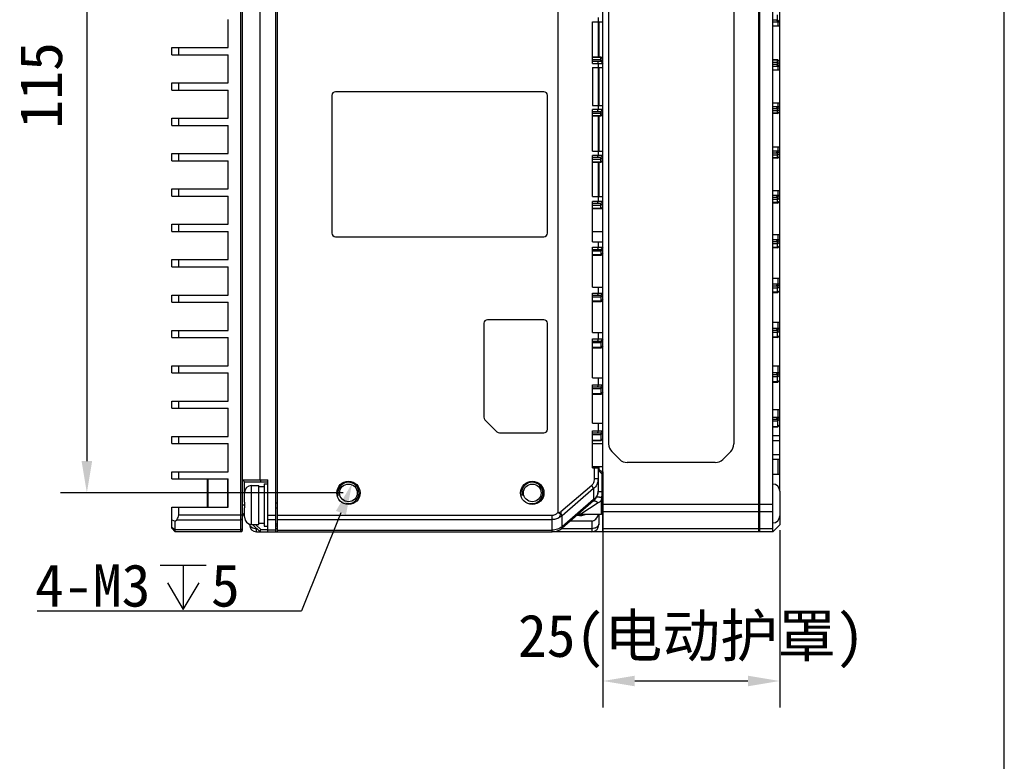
# Model space of a CAD drawing. Header units: millimetres. Extents: x 0 to 420, y 0 to 297.
# Tile 46 of 48: x 327 to 420, y 148 to 218. Entities that reach past the tile are written whole.
import ezdxf

# ---------------------------------------------------------------- set-up
doc = ezdxf.new("R2010")
doc.units = ezdxf.units.MM
doc.header["$LTSCALE"] = 23.1
doc.header["$PDMODE"] = 3
doc.header["$PDSIZE"] = 8
doc.layers.get('0').update_dxf_attribs({"linetype": 'CONTINUOUS'})
doc.layers.get('Defpoints').update_dxf_attribs({"linetype": 'CONTINUOUS'})
doc.layers.add('00_COMPONENTS', color=7, linetype='CONTINUOUS')
doc.layers.add('51__DRAFT_DIMS', color=7, linetype='CONTINUOUS')
doc.styles.get("Standard").update_dxf_attribs({"font": 'simfang.ttf'})
doc.dimstyles.new('DIMSTYLE_1', dxfattribs={"dimtxt": 4, "dimasz": 3, "dimexe": 2.5, "dimexo": 0.5, "dimgap": 1, "dimtad": 1, "dimlfac": 1.5, "dimdsep": 46, "dimtxsty": 'STANDARD', "dimblk": '_FILLED', "dimblk1": '_FILLED', "dimblk2": '_FILLED', "dimcen": 0.09, "dimclrt": 7, "dimazin": 2, "dimtp": 0.3, "dimtm": 0.3, "dimtfac": 1, "dimtofl": 0, "dimtmove": 0, "dimatfit": 3, "dimldrblk": '_FILLED', "dimfxl": 1, "dimtolj": 1, "dimarcsym": 0})

# ---------------------------------------------------------------- blocks, each defined once
blk = doc.blocks.new('_FILLED')
at = {"color": 0, "linetype": 'ByBlock'}
blk.add_solid([(0, 0), (-1, 0.167), (-1, -0.167)], dxfattribs=at)
blk = doc.blocks.new('*D8')
at = {"layer": '51__DRAFT_DIMS', "color": 0, "lineweight": -2}
for p, q in [((357.66, 250.484), (330.993, 250.484)), ((333.493, 247.484), (333.493, 176.818)), ((357.66, 173.818), (330.993, 173.818))]:
    blk.add_line(p, q, dxfattribs=at)
at = {"layer": 'Defpoints', "color": 0}
for p in [(358.16, 250.484), (333.493, 173.818), (358.16, 173.818)]:
    blk.add_point(p, dxfattribs=at)
at = {"layer": '51__DRAFT_DIMS', "color": 0, "linetype": 'ByBlock', "lineweight": -2, "xscale": 3, "yscale": 3, "zscale": 3}
for p, rotation in [((333.493, 250.484), 90), ((333.493, 173.818), 270)]:
    blk.add_blockref('_FILLED', p, dxfattribs=dict(at, rotation=rotation))
at = {"layer": '51__DRAFT_DIMS', "color": 7, "insert": (327.16, 212.26), "char_height": 4, "attachment_point": 2, "rotation": 90, "line_spacing_factor": 0.9}
blk.add_mtext('\\A1;115', dxfattribs=at)
blk = doc.blocks.new('*D21')
at = {"color": 0, "lineweight": -2}
for p, q in [((382.16, 175.818), (382.16, 153.576)), ((398.826, 170.318), (398.826, 153.576)), ((385.16, 156.076), (395.826, 156.076))]:
    blk.add_line(p, q, dxfattribs=at)
at = {"layer": 'Defpoints', "color": 0}
for p in [(382.16, 176.318), (398.826, 170.818), (398.826, 156.076)]:
    blk.add_point(p, dxfattribs=at)
at = {"color": 0, "linetype": 'ByBlock', "lineweight": -2, "xscale": 3, "yscale": 3, "zscale": 3, "rotation": 180}
blk.add_blockref('_FILLED', (382.16, 156.076), dxfattribs=at)
at = {"color": 0, "linetype": 'ByBlock', "lineweight": -2, "xscale": 3, "yscale": 3, "zscale": 3}
blk.add_blockref('_FILLED', (398.826, 156.076), dxfattribs=at)
at = {"color": 7, "insert": (390.482, 159.819), "char_height": 4, "attachment_point": 5}
blk.add_mtext('\\A1;25(电动护罩){}{{\\H0.7x;}{}}', dxfattribs=at)

msp = doc.modelspace()

# ---------------------------------------------------------------- linework, layer by layer
at = {"color": 7}
msp.add_line((420, 0), (420, 297), dxfattribs=at)
at = {"layer": '00_COMPONENTS', "color": 7}
for p, q in [((348.0263, 170.1511), (348.0263, 254.1511)), ((348.1596, 170.2844), (348.1596, 254.0178)), ((351.293, 254.1511), (351.293, 170.1511)), ((351.4263, 254.1511), (351.4263, 170.1511)), ((382.1596, 170.1511), (382.1596, 254.1511)), ((396.8263, 254.1511), (396.8263, 170.1511)), ((396.9596, 170.1511), (396.9596, 254.1511)), ((398.1596, 170.1511), (398.1596, 254.1511)), ((377.893, 252.3386), (377.893, 171.9636)), ((398.8263, 174.0267), (398.8263, 250.2755)), ((349.8263, 175.051), (349.8263, 249.2512)), ((382.693, 245.8702), (382.693, 178.432)), ((394.493, 245.8702), (394.493, 178.432)), ((346.8263, 215.8178), (346.8263, 218.4844)), ((381.1596, 214.3311), (381.1596, 218.2378)), ((381.1596, 218.2378), (382.1596, 218.2378)), ((381.693, 218.2378), (381.693, 214.9578)), ((381.7137, 218.6578), (381.7137, 218.2378)), ((381.7596, 218.2378), (381.7596, 214.9578)), ((398.1596, 218.4511), (398.6263, 218.4511)), ((398.1596, 218.2511), (398.8263, 218.2511)), ((398.4896, 218.4511), (398.631, 218.2511)), ((398.6263, 218.4511), (398.6263, 218.9244)), ((398.6263, 218.4511), (398.8263, 218.2511)), ((398.631, 218.2511), (398.631, 217.8311)), ((398.8263, 217.8311), (398.1596, 217.8311)), ((341.493, 215.1511), (341.493, 215.8178)), ((341.493, 215.8178), (346.8263, 215.8178)), ((342.1596, 215.1511), (342.1596, 215.8178)), ((341.493, 215.1511), (346.8263, 215.1511)), ((346.8263, 212.4844), (346.8263, 215.1511)), ((381.1596, 214.9578), (381.9596, 214.9578)), ((381.1596, 214.9131), (381.9596, 214.9131)), ((381.1596, 214.7097), (381.9596, 214.7097)), ((381.1596, 214.5311), (381.9596, 214.5311)), ((381.6475, 214.5311), (381.7137, 214.3311)), ((381.9596, 214.5311), (381.9596, 214.9578)), ((381.9596, 214.9578), (382.1596, 214.7578)), ((381.9596, 214.9131), (382.1596, 214.7399)), ((381.9596, 214.7097), (382.1596, 214.5365)), ((381.9596, 214.5311), (382.1596, 214.3311)), ((398.1596, 214.6978), (398.6263, 214.6978)), ((398.1596, 214.6531), (398.6263, 214.6531)), ((398.6263, 214.2711), (398.6263, 214.6978)), ((398.6263, 214.6978), (398.8263, 214.4978)), ((398.6263, 214.6531), (398.8263, 214.4799)), ((381.1596, 214.3311), (382.1596, 214.3311)), ((381.1596, 213.9578), (381.1596, 210.3444)), ((381.1596, 213.9578), (382.1596, 213.9578)), ((381.693, 213.9578), (381.693, 210.3444)), ((381.7137, 214.3311), (381.7137, 213.9578)), ((381.7596, 213.9578), (381.7596, 210.3444)), ((398.1596, 214.4497), (398.6263, 214.4497)), ((398.1596, 214.2711), (398.6263, 214.2711)), ((398.1596, 214.0711), (398.8263, 214.0711)), ((398.8263, 213.6978), (398.1596, 213.6978)), ((398.4896, 214.2711), (398.631, 214.0711)), ((398.6263, 214.4497), (398.8263, 214.2765)), ((398.6263, 214.2711), (398.8263, 214.0711)), ((398.631, 214.0711), (398.631, 213.6978)), ((341.493, 211.8178), (341.493, 212.4844)), ((341.493, 212.4844), (346.8263, 212.4844)), ((341.493, 211.8178), (346.8263, 211.8178)), ((342.1596, 211.8178), (342.1596, 212.4844)), ((346.8263, 209.1511), (346.8263, 211.8178)), ((356.593, 211.3178), (356.593, 198.3178)), ((376.593, 211.6511), (356.9263, 211.6511)), ((376.9263, 198.3178), (376.9263, 211.3178)), ((381.1596, 210.3444), (382.1596, 210.3444)), ((381.1596, 206.0644), (381.1596, 209.9711)), ((382.1596, 209.9711), (381.1596, 209.9711)), ((381.6475, 209.7711), (381.7137, 209.9711)), ((381.7137, 210.3444), (381.7137, 209.9711)), ((381.9596, 209.7711), (382.1596, 209.9711)), ((398.1596, 210.6044), (398.8263, 210.6044)), ((398.8263, 210.2311), (398.1596, 210.2311)), ((398.6263, 210.0311), (398.1596, 210.0311)), ((398.6263, 209.8525), (398.1596, 209.8525)), ((398.4896, 210.0311), (398.631, 210.2311)), ((398.6263, 210.0311), (398.8263, 210.2311)), ((398.6263, 209.6044), (398.6263, 210.0311)), ((398.6263, 209.8525), (398.8263, 210.0257)), ((398.6263, 209.6491), (398.8263, 209.8223)), ((398.631, 210.6044), (398.631, 210.2311)), ((341.493, 208.4844), (341.493, 209.1511)), ((341.493, 209.1511), (346.8263, 209.1511)), ((342.1596, 208.4844), (342.1596, 209.1511)), ((381.9596, 209.7711), (381.1596, 209.7711)), ((381.9596, 209.5925), (381.1596, 209.5925)), ((381.9596, 209.3891), (381.1596, 209.3891)), ((381.9596, 209.3444), (381.1596, 209.3444)), ((381.693, 209.3444), (381.693, 206.0644)), ((381.7596, 209.3444), (381.7596, 206.0644)), ((381.9596, 209.3444), (381.9596, 209.7711)), ((381.9596, 209.5925), (382.1596, 209.7657)), ((381.9596, 209.3891), (382.1596, 209.5623)), ((381.9596, 209.3444), (382.1596, 209.5444)), ((398.6263, 209.6491), (398.1596, 209.6491)), ((398.6263, 209.6044), (398.1596, 209.6044)), ((398.6263, 209.6044), (398.8263, 209.8044)), ((341.493, 208.4844), (346.8263, 208.4844)), ((346.8263, 205.8178), (346.8263, 208.4844)), ((398.1596, 206.4711), (398.8263, 206.4711)), ((398.631, 206.4711), (398.631, 206.0511)), ((341.493, 205.1511), (341.493, 205.8178)), ((341.493, 205.8178), (346.8263, 205.8178)), ((342.1596, 205.1511), (342.1596, 205.8178)), ((381.1596, 206.0644), (382.1596, 206.0644)), ((382.1596, 205.6444), (381.1596, 205.6444)), ((381.1596, 201.7844), (381.1596, 205.6444)), ((381.9596, 205.4444), (381.1596, 205.4444)), ((381.9596, 205.2658), (381.1596, 205.2658)), ((381.6475, 205.4444), (381.7137, 205.6444)), ((381.7137, 206.0644), (381.7137, 205.6444)), ((381.9596, 205.4444), (382.1596, 205.6444)), ((381.9596, 204.9711), (381.9596, 205.4444)), ((381.9596, 205.2658), (382.1596, 205.439)), ((381.9596, 205.0158), (382.1596, 205.189)), ((398.8263, 206.0511), (398.1596, 206.0511)), ((398.6263, 205.8511), (398.1596, 205.8511)), ((398.6263, 205.6725), (398.1596, 205.6725)), ((398.6263, 205.4224), (398.1596, 205.4224)), ((398.6263, 205.3778), (398.1596, 205.3778)), ((398.4896, 205.8511), (398.631, 206.0511)), ((398.6263, 205.8511), (398.8263, 206.0511)), ((398.6263, 205.3778), (398.6263, 205.8511)), ((398.6263, 205.6725), (398.8263, 205.8457)), ((398.6263, 205.4224), (398.8263, 205.5956)), ((398.6263, 205.3778), (398.8263, 205.5778)), ((341.493, 205.1511), (346.8263, 205.1511)), ((346.8263, 202.4844), (346.8263, 205.1511)), ((381.9596, 205.0158), (381.1596, 205.0158)), ((381.9596, 204.9711), (381.1596, 204.9711)), ((381.693, 204.9711), (381.693, 201.7844)), ((381.7596, 204.9711), (381.7596, 201.7844)), ((381.9596, 204.9711), (382.1596, 205.1711)), ((341.493, 201.8178), (341.493, 202.4844)), ((341.493, 202.4844), (346.8263, 202.4844)), ((342.1596, 201.8178), (342.1596, 202.4844)), ((341.493, 201.8178), (346.8263, 201.8178)), ((346.8263, 199.1511), (346.8263, 201.8178)), ((381.1596, 201.7844), (382.1596, 201.7844)), ((381.7137, 201.7844), (381.7137, 201.3178)), ((398.1596, 202.3378), (398.8263, 202.3378)), ((398.8263, 201.8711), (398.1596, 201.8711)), ((398.6263, 201.6711), (398.1596, 201.6711)), ((398.6263, 201.4925), (398.1596, 201.4925)), ((398.4896, 201.6711), (398.631, 201.8711)), ((398.6263, 201.6711), (398.8263, 201.8711)), ((398.6263, 201.1511), (398.6263, 201.6711)), ((398.6263, 201.4925), (398.8263, 201.6657)), ((398.631, 202.3378), (398.631, 201.8711)), ((382.1596, 201.3178), (381.1596, 201.3178)), ((381.1596, 197.5044), (381.1596, 201.3178)), ((381.9596, 201.1178), (381.1596, 201.1178)), ((381.9596, 200.9391), (381.1596, 200.9391)), ((381.9596, 200.6424), (381.1596, 200.6424)), ((381.9596, 200.5978), (381.1596, 200.5978)), ((381.6475, 201.1178), (381.7137, 201.3178)), ((381.9596, 201.1178), (382.1596, 201.3178)), ((381.9596, 200.5978), (381.9596, 201.1178)), ((381.9596, 200.9391), (382.1596, 201.1123)), ((381.9596, 200.6424), (382.1596, 200.8156)), ((381.9596, 200.5978), (382.1596, 200.7978)), ((382.013, 200.6511), (382.1596, 200.6511)), ((398.6263, 201.1958), (398.1596, 201.1958)), ((398.6263, 201.1511), (398.1596, 201.1511)), ((398.6263, 201.1958), (398.8263, 201.369)), ((398.6263, 201.1511), (398.8263, 201.3511)), ((341.493, 198.4844), (341.493, 199.1511)), ((341.493, 199.1511), (346.8263, 199.1511)), ((342.1596, 198.4844), (342.1596, 199.1511)), ((341.493, 198.4844), (346.8263, 198.4844)), ((346.8263, 195.8178), (346.8263, 198.4844)), ((356.9263, 197.9844), (376.593, 197.9844)), ((381.1596, 198.4844), (382.1596, 198.4844)), ((398.1596, 198.2044), (398.8263, 198.2044)), ((398.631, 198.2044), (398.631, 197.6911)), ((381.1596, 197.5044), (382.1596, 197.5044)), ((381.1596, 196.9911), (382.1596, 196.9911)), ((381.1596, 193.2244), (381.1596, 196.9911)), ((381.7137, 196.9911), (381.6475, 196.7911)), ((381.7137, 197.5044), (381.7137, 196.9911)), ((382.1596, 196.9911), (381.9596, 196.7911)), ((398.8263, 197.6911), (398.1596, 197.6911)), ((398.6263, 197.4911), (398.1596, 197.4911)), ((398.6263, 197.3125), (398.1596, 197.3125)), ((398.6263, 196.9691), (398.1596, 196.9691)), ((398.6263, 196.9244), (398.1596, 196.9244)), ((398.4896, 197.4911), (398.631, 197.6911)), ((398.6263, 197.4911), (398.8263, 197.6911)), ((398.6263, 196.9244), (398.6263, 197.4911)), ((398.6263, 197.3125), (398.8263, 197.4857)), ((398.6263, 196.9691), (398.8263, 197.1423)), ((398.6263, 196.9244), (398.8263, 197.1244)), ((381.1596, 196.7911), (381.9596, 196.7911)), ((381.9596, 196.6125), (381.1596, 196.6125)), ((381.9596, 196.2691), (381.1596, 196.2691)), ((381.9596, 196.2244), (381.1596, 196.2244)), ((381.9596, 196.7911), (381.9596, 196.2244)), ((382.1596, 196.7857), (381.9596, 196.6125)), ((382.1596, 196.4423), (381.9596, 196.2691)), ((382.1596, 196.4244), (381.9596, 196.2244)), ((341.493, 195.1511), (341.493, 195.8178)), ((341.493, 195.8178), (346.8263, 195.8178)), ((341.493, 195.1511), (346.8263, 195.1511)), ((342.1596, 195.1511), (342.1596, 195.8178)), ((346.8263, 192.4844), (346.8263, 195.1511)), ((398.1596, 194.0711), (398.8263, 194.0711)), ((398.631, 194.0711), (398.631, 193.5111)), ((381.1596, 193.2244), (382.1596, 193.2244)), ((381.7137, 193.2244), (381.7137, 192.6644)), ((398.8263, 193.5111), (398.1596, 193.5111)), ((398.6263, 193.3111), (398.1596, 193.3111)), ((398.6263, 193.1325), (398.1596, 193.1325)), ((398.4896, 193.3111), (398.631, 193.5111)), ((398.6263, 193.3111), (398.8263, 193.5111)), ((398.6263, 192.6978), (398.6263, 193.3111)), ((398.6263, 193.1325), (398.8263, 193.3057)), ((341.493, 191.8178), (341.493, 192.4844)), ((341.493, 192.4844), (346.8263, 192.4844)), ((342.1596, 191.8178), (342.1596, 192.4844)), ((381.1596, 192.6644), (382.1596, 192.6644)), ((381.1596, 188.9444), (381.1596, 192.6644)), ((381.1596, 192.4644), (381.9596, 192.4644)), ((381.9596, 192.2858), (381.1596, 192.2858)), ((381.7137, 192.6644), (381.6475, 192.4644)), ((382.1596, 192.6644), (381.9596, 192.4644)), ((381.9596, 192.4644), (381.9596, 191.8511)), ((382.1596, 192.459), (381.9596, 192.2858)), ((398.6263, 192.7424), (398.1596, 192.7424)), ((398.6263, 192.6978), (398.1596, 192.6978)), ((398.6263, 192.7424), (398.8263, 192.9156)), ((398.6263, 192.6978), (398.8263, 192.8978)), ((341.493, 191.8178), (346.8263, 191.8178)), ((346.8263, 189.1511), (346.8263, 191.8178)), ((381.9596, 191.8958), (381.1596, 191.8958)), ((381.9596, 191.8511), (381.1596, 191.8511)), ((382.1596, 192.069), (381.9596, 191.8958)), ((382.1596, 192.0511), (381.9596, 191.8511)), ((370.9263, 189.8178), (370.9263, 180.9558)), ((376.593, 190.1511), (371.2596, 190.1511)), ((376.9263, 179.8178), (376.9263, 189.8178)), ((398.1596, 189.9378), (398.8263, 189.9378)), ((398.631, 189.9378), (398.631, 189.3311)), ((341.493, 188.4844), (341.493, 189.1511)), ((341.493, 189.1511), (346.8263, 189.1511)), ((341.493, 188.4844), (346.8263, 188.4844)), ((342.1596, 188.4844), (342.1596, 189.1511)), ((346.8263, 185.8178), (346.8263, 188.4844)), ((381.1596, 188.9444), (382.1596, 188.9444)), ((381.7137, 188.9444), (381.7137, 188.3378)), ((398.8263, 189.3311), (398.1596, 189.3311)), ((398.6263, 189.1311), (398.1596, 189.1311)), ((398.6263, 188.9525), (398.1596, 188.9525)), ((398.6263, 188.5158), (398.1596, 188.5158)), ((398.6263, 188.4711), (398.1596, 188.4711)), ((398.4896, 189.1311), (398.631, 189.3311)), ((398.6263, 189.1311), (398.8263, 189.3311)), ((398.6263, 188.4711), (398.6263, 189.1311)), ((398.6263, 188.9525), (398.8263, 189.1257)), ((398.6263, 188.5158), (398.8263, 188.689)), ((398.6263, 188.4711), (398.8263, 188.6711)), ((381.1596, 188.3378), (382.1596, 188.3378)), ((381.1596, 184.6644), (381.1596, 188.3378)), ((381.1596, 188.1378), (381.9596, 188.1378)), ((381.9596, 187.9591), (381.1596, 187.9591)), ((381.7137, 188.3378), (381.6475, 188.1378)), ((382.1596, 188.3378), (381.9596, 188.1378)), ((381.9596, 188.1378), (381.9596, 187.4778)), ((382.1596, 188.1323), (381.9596, 187.9591)), ((382.1596, 187.6956), (381.9596, 187.5224)), ((382.1596, 187.6778), (381.9596, 187.4778)), ((381.9596, 187.5224), (381.1596, 187.5224)), ((381.9596, 187.4778), (381.1596, 187.4778)), ((341.493, 185.1511), (341.493, 185.8178)), ((341.493, 185.8178), (346.8263, 185.8178)), ((342.1596, 185.1511), (342.1596, 185.8178)), ((398.1596, 185.8044), (398.8263, 185.8044)), ((398.631, 185.8044), (398.631, 185.1511)), ((341.493, 185.1511), (346.8263, 185.1511)), ((346.8263, 182.4844), (346.8263, 185.1511)), ((398.8263, 185.1511), (398.1596, 185.1511)), ((398.6263, 184.9511), (398.1596, 184.9511)), ((398.6263, 184.7725), (398.1596, 184.7725)), ((398.4896, 184.9511), (398.631, 185.1511)), ((398.6263, 184.9511), (398.8263, 185.1511)), ((398.6263, 184.2444), (398.6263, 184.9511)), ((398.6263, 184.7725), (398.8263, 184.9457)), ((381.1596, 184.6644), (382.1596, 184.6644)), ((381.1596, 184.0111), (382.1596, 184.0111)), ((381.1596, 180.3844), (381.1596, 184.0111)), ((381.7137, 184.0111), (381.6475, 183.8111)), ((381.7137, 184.6644), (381.7137, 184.0111)), ((382.1596, 184.0111), (381.9596, 183.8111)), ((398.6263, 184.2891), (398.1596, 184.2891)), ((398.6263, 184.2444), (398.1596, 184.2444)), ((398.6263, 184.2891), (398.8263, 184.4623)), ((398.6263, 184.2444), (398.8263, 184.4444)), ((381.1596, 183.8111), (381.9596, 183.8111)), ((381.9596, 183.6325), (381.1596, 183.6325)), ((381.9596, 183.1491), (381.1596, 183.1491)), ((381.9596, 183.1044), (381.1596, 183.1044)), ((381.9596, 183.8111), (381.9596, 183.1044)), ((382.1596, 183.8057), (381.9596, 183.6325)), ((382.1596, 183.3223), (381.9596, 183.1491)), ((382.1596, 183.3044), (381.9596, 183.1044)), ((341.493, 181.8178), (341.493, 182.4844)), ((341.493, 182.4844), (346.8263, 182.4844)), ((342.1596, 181.8178), (342.1596, 182.4844)), ((341.493, 181.8178), (346.8263, 181.8178)), ((346.8263, 179.1511), (346.8263, 181.8178)), ((398.1596, 181.6711), (398.8263, 181.6711)), ((398.631, 181.6711), (398.631, 180.9711)), ((371.0239, 180.7201), (372.162, 179.5821)), ((381.1596, 180.3844), (382.1596, 180.3844)), ((381.7137, 180.3844), (381.7137, 179.6844)), ((398.1596, 180.9711), (398.8263, 180.9711)), ((398.1596, 180.7711), (398.6263, 180.7711)), ((398.6263, 180.5925), (398.1596, 180.5925)), ((398.631, 180.9711), (398.4896, 180.7711)), ((398.8263, 180.9711), (398.6263, 180.7711)), ((398.6263, 180.7711), (398.6263, 180.0178)), ((398.8263, 180.7657), (398.6263, 180.5925)), ((398.8263, 180.2356), (398.6263, 180.0624)), ((398.8263, 180.2178), (398.6263, 180.0178)), ((372.3977, 179.4844), (376.593, 179.4844)), ((381.1596, 179.6844), (382.1596, 179.6844)), ((381.1596, 176.1844), (381.1596, 179.6844)), ((381.1596, 179.4844), (381.9596, 179.4844)), ((381.9596, 179.3058), (381.1596, 179.3058)), ((381.7137, 179.6844), (381.6475, 179.4844)), ((382.1596, 179.6844), (381.9596, 179.4844)), ((381.9596, 179.4844), (381.9596, 178.7311)), ((382.1596, 179.479), (381.9596, 179.3058)), ((398.6263, 180.0624), (398.1596, 180.0624)), ((398.6263, 180.0178), (398.1596, 180.0178)), ((398.1596, 179.226), (398.8263, 179.2428)), ((341.493, 178.4844), (341.493, 179.1511)), ((341.493, 179.1511), (346.8263, 179.1511)), ((341.493, 178.4844), (346.8263, 178.4844)), ((342.1596, 178.4844), (342.1596, 179.1511)), ((346.8263, 175.8178), (346.8263, 178.4844)), ((381.9596, 178.7758), (381.1596, 178.7758)), ((381.9596, 178.7311), (381.1596, 178.7311)), ((381.1596, 178.4844), (382.1596, 178.4844)), ((382.1596, 178.949), (381.9596, 178.7758)), ((382.1596, 178.9311), (381.9596, 178.7311)), ((398.1596, 178.7562), (398.8263, 178.773)), ((383.7334, 176.9773), (382.9859, 177.7249)), ((394.2001, 177.7249), (393.4525, 176.9773)), ((398.8263, 177.4172), (398.1596, 177.4172)), ((392.7454, 176.6844), (384.4405, 176.6844)), ((398.1596, 176.9844), (398.8263, 176.9844)), ((398.631, 176.9844), (398.631, 175.5511)), ((341.493, 175.1511), (341.493, 175.8178)), ((341.493, 175.8178), (346.8263, 175.8178)), ((342.1596, 175.1511), (342.1596, 175.8178)), ((381.1596, 176.3178), (382.1596, 176.3178)), ((381.1596, 176.1844), (381.693, 176.1844)), ((381.3234, 176.1844), (381.3234, 175.1407)), ((381.693, 176.3178), (381.693, 173.9686)), ((381.7596, 176.3178), (381.7596, 176.0737)), ((382.0711, 175.8426), (382.1596, 175.717)), ((382.0818, 175.6403), (382.1596, 175.5315)), ((382.0818, 173.934), (382.0818, 175.6403)), ((398.8263, 175.5511), (398.1596, 175.5511)), ((341.493, 175.1511), (346.8263, 175.1511)), ((344.873, 172.4844), (344.873, 175.1511)), ((344.9396, 172.4844), (344.9396, 175.1511)), ((346.7596, 175.1511), (346.7596, 172.4844)), ((346.8263, 172.4844), (346.8263, 175.1511)), ((348.1596, 175.051), (350.5596, 175.051)), ((348.1596, 175.051), (348.3596, 174.851)), ((348.3596, 174.851), (350.5596, 174.851)), ((348.3596, 173.8556), (348.3596, 174.851)), ((349.8263, 175.051), (349.9091, 174.851)), ((350.2263, 174.6844), (350.5596, 174.6844)), ((350.2263, 174.6826), (350.2263, 170.6863)), ((350.5596, 170.1511), (350.5596, 175.051)), ((381.693, 175.1407), (381.3234, 175.1407)), ((348.3603, 173.851), (348.3596, 173.8511)), ((348.3596, 172.9511), (348.3596, 173.8202)), ((349.0263, 174.5178), (349.693, 174.5178)), ((349.0263, 170.8511), (349.0263, 174.5178)), ((349.693, 170.8511), (349.693, 174.5178)), ((381.097, 174.5245), (378.1842, 172.0205)), ((381.2733, 174.2277), (378.2954, 171.6677)), ((381.2733, 174.2277), (381.097, 174.5245)), ((381.2733, 174.2277), (381.2733, 173.1799)), ((382.0818, 173.934), (382.1596, 173.927)), ((398.8263, 173.9844), (398.8263, 170.8178)), ((348.1596, 172.6838), (348.3596, 172.6838)), ((348.3596, 172.9511), (348.3603, 172.9511)), ((351.4263, 172.8482), (351.293, 172.8482)), ((381.2733, 173.1799), (378.2954, 170.6199)), ((381.2752, 173.0587), (378.2959, 170.4975)), ((381.7098, 172.8693), (380.0789, 171.8178)), ((381.2752, 173.1814), (381.2733, 173.1799)), ((381.2742, 173.0578), (381.2733, 173.1799)), ((381.2752, 173.0587), (381.2752, 173.1814)), ((382.0263, 173.1325), (382.1596, 173.1782)), ((382.0263, 171.8178), (382.0263, 173.1325)), ((382.0485, 173.3498), (382.1596, 173.3941)), ((382.1596, 172.7653), (396.8263, 172.7653)), ((396.8263, 173.3728), (396.9596, 173.3728)), ((396.9596, 172.7653), (398.1596, 172.7653)), ((341.493, 170.4844), (341.493, 172.4844)), ((341.493, 172.4844), (346.8263, 172.4844)), ((342.1596, 171.7606), (342.1596, 172.4844)), ((342.1596, 171.7606), (348.1596, 171.7606)), ((348.1596, 171.8178), (348.3596, 171.9006)), ((348.1596, 171.8178), (348.3596, 171.6178)), ((348.3603, 172.4178), (348.3596, 172.4178)), ((348.3596, 171.5487), (348.3596, 172.4178)), ((351.4263, 172.3768), (351.293, 172.3768)), ((377.9781, 171.978), (378.1842, 172.0205)), ((377.9781, 171.978), (378.1749, 171.8154)), ((378.1842, 172.0205), (378.1758, 171.8689)), ((378.2954, 171.6677), (378.1758, 171.8689)), ((380.0789, 171.8178), (382.0263, 171.8178)), ((381.7596, 171.8178), (381.7596, 170.8178)), ((382.1596, 171.9511), (382.0263, 171.8178)), ((382.1596, 172.0582), (396.8263, 172.0582)), ((396.8263, 172.0293), (396.9596, 172.0293)), ((396.9596, 172.0582), (398.1596, 172.0582)), ((341.493, 171.2892), (341.8263, 171.1511)), ((341.8263, 171.1511), (341.9644, 171.2892)), ((341.8263, 170.1511), (341.8263, 171.1511)), ((341.9644, 171.2892), (348.0263, 171.2892)), ((348.0263, 171.2892), (348.1596, 171.3835)), ((348.3596, 171.5178), (348.3603, 171.5179)), ((348.8263, 170.8178), (348.8263, 170.8852)), ((349.0263, 170.8511), (349.693, 170.8511)), ((349.1263, 170.8511), (349.8263, 170.1511)), ((349.4091, 170.8511), (349.9091, 170.3511)), ((349.693, 170.9678), (350.2263, 170.9678)), ((350.5596, 171.7178), (351.293, 171.7178)), ((350.5596, 171.3195), (351.293, 171.3195)), ((351.4263, 170.8797), (351.293, 170.8797)), ((351.4263, 171.7133), (377.3633, 171.7133)), ((351.4263, 171.3226), (377.3633, 171.3226)), ((377.3633, 170.3129), (377.3633, 171.7133)), ((378.2954, 170.6199), (378.2954, 171.6677)), ((381.093, 171.1511), (379.0562, 171.1511)), ((381.093, 171.1511), (381.093, 170.1511)), ((396.8263, 171.2743), (396.9596, 171.2743)), ((341.493, 170.5821), (341.8263, 170.3464)), ((341.493, 170.4844), (341.8263, 170.1511)), ((348.0263, 170.3464), (341.8263, 170.3464)), ((348.0263, 170.1511), (341.8263, 170.1511)), ((348.0263, 170.3464), (348.1596, 170.4407)), ((348.0263, 170.1511), (348.1596, 170.2844)), ((349.493, 170.1511), (349.493, 170.4844)), ((349.5334, 170.444), (349.493, 170.444)), ((349.493, 170.1511), (377.3616, 170.1511)), ((349.8263, 170.1511), (349.9091, 170.3511)), ((349.9091, 170.3511), (350.5596, 170.3511)), ((350.2263, 170.6844), (350.5596, 170.6844)), ((351.293, 170.3161), (350.5596, 170.3161)), ((351.4263, 170.6844), (351.293, 170.6844)), ((351.4263, 170.444), (351.293, 170.444)), ((351.4263, 170.3129), (377.3616, 170.3129)), ((377.3616, 170.1511), (377.3616, 170.3129)), ((377.3633, 170.3129), (377.3616, 170.3129)), ((377.3644, 170.1511), (377.3633, 170.3129)), ((398.1596, 170.1511), (377.3644, 170.1511)), ((381.093, 170.444), (378.2295, 170.444)), ((378.2959, 170.4975), (378.2954, 170.6199)), ((396.8263, 170.444), (382.1596, 170.444)), ((396.8263, 170.7178), (396.9596, 170.7178)), ((396.9596, 170.4844), (396.8263, 170.4844)), ((398.1596, 170.444), (396.9596, 170.444)), ((398.1596, 170.1511), (398.8263, 170.8178))]:
    msp.add_line(p, q, dxfattribs=at)
for centre, radius in [((358.1596, 173.8178), 1.1), ((358.1596, 173.8178), 0.8333), ((375.493, 173.8178), 1.1), ((375.493, 173.8178), 0.8333)]:
    msp.add_circle(centre, radius, dxfattribs=at)
for centre, radius, start, end in [((356.9263, 211.3178), 0.3333, 90, 180), ((376.593, 211.3178), 0.3333, 0, 90), ((356.9263, 198.3178), 0.3333, 180, 270), ((376.593, 198.3178), 0.3333, 270, 360), ((371.2596, 189.8178), 0.3333, 90, 180), ((376.593, 189.8178), 0.3333, 0, 90), ((371.2596, 180.9558), 0.3333, 180, 225), ((372.3977, 179.8178), 0.3333, 225, 270), ((376.593, 179.8178), 0.3333, 270, 360), ((383.693, 178.432), 1, 180, 225), ((393.493, 178.432), 1, 315, 360), ((384.4405, 177.6844), 1, 225, 270), ((392.7454, 177.6844), 1, 270, 315), ((382.2951, 176.4705), 0.6667, 205.412247, 250.364431), ((358.1596, 173.8178), 1, 255, 195), ((375.493, 173.8178), 1, 255, 195), ((398.1596, 173.9844), 0.6667, 0, 90), ((349.0263, 173.8511), 0.6667, 90, 180), ((349.0617, 173.8202), 0.702, 177.488938, 180.000724), ((380.493, 173.9686), 1.2, 310.683972, 360), ((377.8406, 172.5346), 0.5734, 275.242634, 283.879405), ((375.108, 171.8967), 3.0679, 358.481226, 359.480297), ((380.0789, 171.1511), 0.6667, 90, 130.683972), ((380.0263, 172.8844), 1.2, 255.852781, 297.242731), ((380.0263, 172.8844), 1.1667, 257.685703, 293.757127), ((349.0617, 171.5487), 0.702, 179.999276, 182.511062), ((349.0263, 171.5178), 0.6667, 180, 270), ((377.6439, 172.5223), 1.0746, 293.479231, 307.320073), ((398.1596, 171.6511), 0.6667, 270, 360), ((349.493, 170.8178), 0.6667, 180, 270), ((377.3616, 171.5844), 1.4333, 270, 310.683972), ((381.093, 170.8178), 0.6667, 270, 360)]:
    msp.add_arc(centre, radius, start, end, dxfattribs=at)
for centre, major_axis, ratio, start_param, end_param in [((350.2263, 172.6844), (4.7165, 0), 0.3639702, 7.8539816, 7.9673021), ((349.4936, 172.6844), (4.7165, 0), 0.3639702, 7.7169201, 7.8117074), ((341.493, 171.7606), (0.6667, 0), 1, -0.7853982, 0), ((381.093, 172.0939), (0, -0.9428), 0.7071068, 0, 1.2734952)]:
    msp.add_ellipse(centre, major_axis=major_axis, ratio=ratio, start_param=start_param, end_param=end_param, dxfattribs=at)
for points, knots in [([(381.693, 176.1844), (381.693, 176.156), (381.6975, 176.0989), (381.7178, 176.0151), (381.7513, 175.9347), (381.8126, 175.8339), (381.9187, 175.7246), (382.0251, 175.6637), (382.0818, 175.6403)], [0, 0, 0, 0, 0.1205477, 0.2416706, 0.363896, 0.4876446, 0.7400449, 1, 1, 1, 1]), ([(382.0818, 175.6403), (382.0818, 175.6687), (382.0811, 175.7088), (382.0786, 175.7585), (382.0765, 175.7875), (382.0745, 175.8104), (382.0729, 175.827), (382.0717, 175.837), (382.0713, 175.8415), (382.0711, 175.8426)], [0, 0, 0, 0, 0.4200731, 0.5928839, 0.7368386, 0.850725, 0.9333154, 0.9832956, 1, 1, 1, 1]), ([(381.3234, 175.1407), (381.3234, 175.0732), (381.3136, 174.9457), (381.2676, 174.7712), (381.1964, 174.6293), (381.1316, 174.5542), (381.097, 174.5245)], [0, 0, 0, 0, 0.2999452, 0.5654209, 0.796891, 1, 1, 1, 1]), ([(381.693, 175.1407), (381.693, 175.0434), (381.6737, 174.8558), (381.5865, 174.5986), (381.4523, 174.3857), (381.3354, 174.2739), (381.2733, 174.2277)], [0, 0, 0, 0, 0.2807898, 0.5387767, 0.7767267, 1, 1, 1, 1]), ([(381.693, 173.9686), (381.693, 173.8937), (381.6786, 173.7804), (381.6323, 173.6365), (381.5681, 173.4968), (381.4556, 173.3354), (381.3389, 173.2287), (381.2752, 173.1814)], [0, 0, 0, 0, 0.2434925, 0.3664225, 0.4904185, 0.742106, 1, 1, 1, 1]), ([(381.693, 173.9686), (381.693, 173.9676), (381.6944, 173.9659), (381.6969, 173.9644), (381.7014, 173.9624), (381.7092, 173.9602), (381.7209, 173.9576), (381.7359, 173.9551), (381.7621, 173.9515), (381.8023, 173.9475), (381.8588, 173.9433), (381.9255, 173.9395), (382.001, 173.9363), (382.0541, 173.9347), (382.0818, 173.934)], [0, 0, 0, 0, 0.0081553, 0.0145522, 0.0228314, 0.0453461, 0.0759792, 0.1147087, 0.1614017, 0.2778152, 0.4230238, 0.5941548, 0.7877782, 1, 1, 1, 1]), ([(382.0485, 173.3498), (382.0602, 173.4385), (382.0768, 173.6331), (382.0818, 173.8283), (382.0818, 173.934)], [0, 0, 0, 0, 0.4585537, 1, 1, 1, 1]), ([(381.2752, 173.0587), (381.2794, 173.0623), (381.289, 173.0687), (381.3119, 173.0777), (381.3474, 173.0804), (381.3953, 173.0714), (381.4498, 173.0513), (381.51, 173.0202), (381.5746, 172.9788), (381.6423, 172.928), (381.6871, 172.8897), (381.7098, 172.8693)], [0, 0, 0, 0, 0.0333308, 0.0681349, 0.1466652, 0.2424935, 0.358103, 0.4935243, 0.6473326, 0.8171616, 1, 1, 1, 1]), ([(381.5644, 173.4282), (381.5663, 173.4319), (381.5716, 173.4391), (381.5832, 173.4472), (381.5983, 173.4531), (381.6249, 173.4587), (381.6667, 173.4593), (381.7255, 173.4522), (381.795, 173.4373), (381.8736, 173.415), (381.9594, 173.3855), (382.0183, 173.3624), (382.0485, 173.3498)], [0, 0, 0, 0, 0.024399, 0.0512678, 0.0824429, 0.1190357, 0.2103644, 0.326723, 0.4668502, 0.6281658, 0.8072309, 1, 1, 1, 1]), ([(382.0263, 173.1325), (382.0029, 173.1072), (381.906, 173.0096), (381.7963, 172.9251), (381.7098, 172.8693)], [0, 0, 0, 0, 0.2509755, 1, 1, 1, 1]), ([(382.0263, 173.1325), (382.0281, 173.1498), (382.0357, 173.2222), (382.0431, 173.2946), (382.0485, 173.3498)], [0, 0, 0, 0, 0.2383707, 1, 1, 1, 1]), ([(377.3633, 171.7133), (377.409, 171.7133), (377.5029, 171.7237), (377.6409, 171.771), (377.7747, 171.851), (377.8548, 171.923), (377.893, 171.9636)], [0, 0, 0, 0, 0.2277634, 0.4666241, 0.7220584, 1, 1, 1, 1]), ([(378.072, 171.5367), (378.0887, 171.5831), (378.1236, 171.6759), (378.1581, 171.7687), (378.1749, 171.8154)], [0, 0, 0, 0, 0.4986644, 1, 1, 1, 1]), ([(348.8277, 170.8845), (348.8305, 170.8547), (348.8445, 170.7944), (348.8884, 170.7101), (348.9536, 170.6336), (349.0684, 170.543), (349.2505, 170.4647), (349.4106, 170.444), (349.493, 170.444)], [0, 0, 0, 0, 0.1034368, 0.2113599, 0.3260612, 0.4485958, 0.7148745, 1, 1, 1, 1]), ([(377.3633, 171.3226), (377.4233, 171.3226), (377.5448, 171.3314), (377.7257, 171.3711), (377.9041, 171.4385), (378.0171, 171.5011), (378.072, 171.5367)], [0, 0, 0, 0, 0.2398795, 0.4854598, 0.7384033, 1, 1, 1, 1]), ([(381.7596, 170.9154), (381.7596, 170.8845), (381.7506, 170.8211), (381.7113, 170.7312), (381.6483, 170.6491), (381.5643, 170.5778), (381.4628, 170.5196), (381.3069, 170.4613), (381.1788, 170.444), (381.093, 170.444)], [0, 0, 0, 0, 0.1033626, 0.2104789, 0.3242053, 0.446029, 0.5760502, 0.71321, 1, 1, 1, 1]), ([(378.2953, 170.6199), (378.2301, 170.5702), (378.0899, 170.4816), (377.8596, 170.3852), (377.6151, 170.3263), (377.4472, 170.313), (377.3633, 170.3129)], [0, 0, 0, 0, 0.2466215, 0.4960655, 0.7475214, 1, 1, 1, 1])]:
    msp.add_open_spline(points, degree=3, knots=knots, dxfattribs=at)
for points in [[(348.3603, 172.9511), (348.3594, 172.8622), (348.3596, 172.7733), (348.3596, 172.6844)], [(348.3596, 172.6844), (348.3596, 172.5956), (348.3594, 172.5067), (348.3603, 172.4178)]]:
    msp.add_open_spline(points, degree=3, dxfattribs=at)
at = {"layer": '51__DRAFT_DIMS', "color": 7}
for p, q in [((357.4556, 171.9458), (353.7452, 162.682)), ((340.4154, 166.9905), (344.7487, 166.9905)), ((342.582, 166.9905), (342.582, 162.8239)), ((341.082, 165.3239), (342.582, 162.8239)), ((342.582, 162.8239), (344.082, 165.3239)), ((328.7923, 162.682), (353.7452, 162.682))]:
    msp.add_line(p, q, dxfattribs=at)

# ---------------------------------------------------------------- block references
at = {"layer": '51__DRAFT_DIMS', "color": 7, "xscale": 3, "yscale": 3, "zscale": 3, "rotation": 69.39023943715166}
msp.add_blockref('_FILLED', (358.5116, 174.7538), dxfattribs=at)

# ---------------------------------------------------------------- texts
at = {"layer": '51__DRAFT_DIMS', "color": 7}
for s, p in [('4-M3', (328.6095, 163.0945)), ('5', (345.196, 163.0945))]:
    msp.add_text(s, height=4, dxfattribs=at).set_placement(p)

# ---------------------------------------------------------------- dimensions: what is measured, and where the dimension line sits
dim = msp.add_linear_dim(base=(398.8263, 156.076), p1=(382.1596, 176.3178), p2=(398.8263, 170.8178), text='<>(电动护罩){}{{\\H0.7x;}{}}', dimstyle='DIMSTYLE_1', override={"dimlfac": 1.5})
dim.commit()
dim.dimension.update_dxf_attribs({"geometry": '*D21', "text_midpoint": (390.4823, 156.076), "dimtype": 160})
dim = msp.add_linear_dim(base=(333.493, 173.8178), p1=(358.1596, 250.4844), p2=(358.1596, 173.8178), angle=270, dimstyle='DIMSTYLE_1', dxfattribs=at)
dim.commit()
dim.dimension.update_dxf_attribs({"geometry": '*D8', "text_midpoint": (333.493, 212.2605), "dimtype": 160})

doc.saveas('drawing.dxf')
